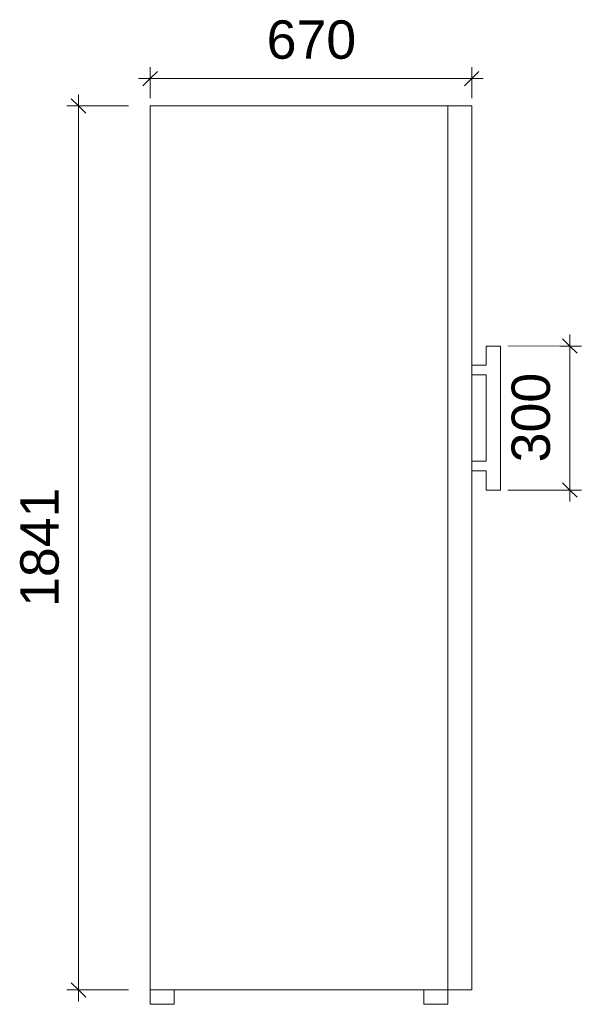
# Model space of a CAD drawing. Header units: millimetres. Extents: x 13583 to 39682, y -6726 to 1404.
# Tile 4 of 4: x 38512 to 39682, y -915 to 1135. Entities that reach past the tile are written whole.
import ezdxf

# ---------------------------------------------------------------- set-up
doc = ezdxf.new("R2010")
doc.units = ezdxf.units.MM
for name, color, linetype, lineweight in [('A-ANNO-DIMS', 211, 'Continuous', 9), ('A-ANNO-DIMS-10', 211, 'Continuous', 9), ('Q-SPCQ', 91, 'Continuous', 18)]:
    doc.layers.add(name, color=color, linetype=linetype, lineweight=lineweight)
doc.styles.add('Arial_1', font='arial.ttf', dxfattribs={"height": 80})
doc.dimstyles.new('Diagonal_-_8mm_Arial_1', dxfattribs={"dimscale": 304.8, "dimtxt": 81.620752, "dimasz": 0.098425, "dimexe": 0.07874, "dimexo": 0.049213, "dimgap": 0.057415, "dimtad": 1, "dimdec": 0, "dimzin": 0, "dimdsep": 46, "dimtxsty": 'Arial_1', "dimblk1": 'OBLIQUE', "dimblk2": 'OBLIQUE', "dimsah": 1, "dimcen": 0.09, "dimdle": 0.07874, "dimazin": 0, "dimtfac": 1, "dimtdec": 4, "dimtix": 1, "dimtmove": 0, "dimatfit": 3, "dimfxl": 1, "dimtvp": 1, "dimtfill": 1, "dimtolj": 1, "dimtzin": 0, "dimarcsym": 2})

# ---------------------------------------------------------------- blocks, each defined once
blk = doc.blocks.new('Wkb 4612_049 - WKb 4612-282437-ELEVATION LEFT WKb 4612')
at = {"layer": 'Q-SPCQ'}
for p, q in [((-634.7, -885.2), (-634.7, 955.8)), ((-634.7, 955.8), (-14.7, 955.8)), ((-14.7, -885.2), (-14.7, 955.8)), ((-14.7, 955.8), (35.3, 955.8)), ((-14.7, 955.8), (-14.7, -885.2)), ((35.3, 955.8), (35.3, -885.2)), ((95.3, 455.8), (65.3, 455.8)), ((65.3, 455.8), (65.3, 415.8)), ((95.3, 155.8), (95.3, 455.8)), ((65.3, 415.8), (35.3, 415.8)), ((35.3, 395.8), (65.3, 395.8)), ((65.3, 395.8), (65.3, 215.8)), ((65.3, 215.8), (35.3, 215.8)), ((35.3, 195.8), (65.3, 195.8)), ((65.3, 195.8), (65.3, 155.8)), ((65.3, 155.8), (95.3, 155.8)), ((-634.7, -885.2), (-14.7, -885.2)), ((-634.7, -885.2), (-584.7, -885.2)), ((-634.7, -915.2), (-634.7, -885.2)), ((-584.7, -915.2), (-584.7, -885.2)), ((-64.7, -885.2), (-14.7, -885.2)), ((-64.7, -915.2), (-64.7, -885.2)), ((-14.7, -885.2), (35.3, -885.2)), ((-14.7, -915.2), (-14.7, -885.2)), ((-584.7, -915.2), (-634.7, -915.2)), ((-14.7, -915.2), (-64.7, -915.2))]:
    blk.add_line(p, q, dxfattribs=at)
blk = doc.blocks.new('DIMBLOCK9-ELEVATION LEFT WKb 4612')
at = {"layer": 'A-ANNO-DIMS-10', "lineweight": 35}
for p, q in [((38634.2, 955.8), (38619.2, 970.8)), ((38634.2, 955.8), (38649.2, 940.8)), ((38634.2, -885.2), (38619.2, -870.2)), ((38634.2, -885.2), (38649.2, -900.2))]:
    blk.add_line(p, q, dxfattribs=at)
at = {"layer": 'A-ANNO-DIMS-10'}
for p, q in [((38634.2, -909.2), (38634.2, 979.8)), ((38738.7, 955.8), (38610.2, 955.8)), ((38634.2, 955.8), (38738.7, 955.8)), ((38738.7, -885.2), (38610.2, -885.2)), ((38634.2, -885.2), (38738.7, -885.2))]:
    blk.add_line(p, q, dxfattribs=at)
at = {"layer": 'A-ANNO-DIMS-10', "color": 0, "insert": (38512.9, -87.7), "char_height": 80, "width": 295.342, "attachment_point": 1, "rotation": 90, "line_spacing_factor": 0.941778, "style": 'Arial_1', "bg_fill": 3, "box_fill_scale": 1.25, "bg_fill_color": 256, "bg_fill_true_color": 13158600, "bg_fill_transparency": 0}
blk.add_mtext('1841', dxfattribs=at)
blk = doc.blocks.new('_Oblique')
at = {"color": 0, "linetype": 'ByBlock', "lineweight": -2}
blk.add_line((-0.5, -0.5), (0.5, 0.5), dxfattribs=at)
blk = doc.blocks.new('DIMBLOCK10-ELEVATION LEFT WKb 4612')
at = {"layer": 'A-ANNO-DIMS-10'}
for p, q in [((39657.8, 479.8), (39657.8, 131.8)), ((39528.5, 455.8), (39681.8, 455.8)), ((39657.8, 455.8), (39528.5, 455.8)), ((39528.5, 155.8), (39681.8, 155.8)), ((39657.8, 155.8), (39528.5, 155.8))]:
    blk.add_line(p, q, dxfattribs=at)
at = {"layer": 'A-ANNO-DIMS-10', "lineweight": 35}
for p, q in [((39657.8, 455.8), (39642.8, 470.8)), ((39657.8, 455.8), (39672.8, 440.8)), ((39657.8, 155.8), (39642.8, 170.8)), ((39657.8, 155.8), (39672.8, 140.8))]:
    blk.add_line(p, q, dxfattribs=at)
at = {"layer": 'A-ANNO-DIMS-10', "color": 0, "insert": (39536.4, 213.5), "char_height": 80, "width": 221.506, "attachment_point": 1, "rotation": 90, "line_spacing_factor": 0.941778, "style": 'Arial_1', "bg_fill": 3, "box_fill_scale": 1.25, "bg_fill_color": 256, "bg_fill_true_color": 13158600, "bg_fill_transparency": 0}
blk.add_mtext('300', dxfattribs=at)
blk = doc.blocks.new('DIMBLOCK11-ELEVATION LEFT WKb 4612')
at = {"layer": 'A-ANNO-DIMS-10'}
for p, q in [((38783.5, 971.8), (38783.5, 1036.6)), ((39453.5, 971.8), (39453.5, 1036.6)), ((38759.5, 1012.6), (39477.5, 1012.6)), ((38783.5, 1012.6), (38783.5, 971.8)), ((39453.5, 1012.6), (39453.5, 971.8))]:
    blk.add_line(p, q, dxfattribs=at)
at = {"layer": 'A-ANNO-DIMS-10', "lineweight": 35}
for p, q in [((38783.5, 1012.6), (38798.5, 1027.6)), ((39453.5, 1012.6), (39468.5, 1027.6)), ((38783.5, 1012.6), (38768.5, 997.6)), ((39453.5, 1012.6), (39438.5, 997.6))]:
    blk.add_line(p, q, dxfattribs=at)
at = {"layer": 'A-ANNO-DIMS-10', "color": 0, "insert": (39026.2, 1134), "char_height": 80, "width": 221.506, "attachment_point": 1, "line_spacing_factor": 0.941778, "style": 'Arial_1', "bg_fill": 3, "box_fill_scale": 1.25, "bg_fill_color": 256, "bg_fill_true_color": 13158600, "bg_fill_transparency": 0}
blk.add_mtext('670', dxfattribs=at)

msp = doc.modelspace()

# ---------------------------------------------------------------- block references
at = {"layer": 'Q-SPCQ'}
msp.add_blockref('Wkb 4612_049 - WKb 4612-282437-ELEVATION LEFT WKb 4612', (39418.2, 0), dxfattribs=at)

# ---------------------------------------------------------------- dimensions: what is measured, and where the dimension line sits
at = {"layer": 'A-ANNO-DIMS'}
dim = msp.add_linear_dim(base=(38634.2, 955.8), p1=(38753.7, -885.2), p2=(38753.7, 955.8), angle=90, dimstyle='Diagonal_-_8mm_Arial_1', override={"dimpost": '<>', "dimfxl": 1841}, dxfattribs=at)
dim.commit()
dim.dimension.update_dxf_attribs({"geometry": 'DIMBLOCK9-ELEVATION LEFT WKb 4612', "text_midpoint": (38575.9, 35.3)})

# ---------------------------------------------------------------- next in the draw order: dimensions: what is measured, and where the dimension line sits
dim = msp.add_linear_dim(base=(39453.5, 1012.6), p1=(38783.5, 956.8), p2=(39453.5, 956.8), dimstyle='Diagonal_-_8mm_Arial_1', override={"dimpost": '<>', "dimfxl": 670}, dxfattribs=at)
dim.commit()
dim.dimension.update_dxf_attribs({"geometry": 'DIMBLOCK11-ELEVATION LEFT WKb 4612', "text_midpoint": (39118.5, 1071)})
dim = msp.add_linear_dim(base=(39657.8, 155.8), p1=(39513.5, 455.8), p2=(39513.5, 155.8), angle=90, dimstyle='Diagonal_-_8mm_Arial_1', override={"dimpost": '<>', "dimfxl": 300}, dxfattribs=at)
dim.commit()
dim.dimension.update_dxf_attribs({"geometry": 'DIMBLOCK10-ELEVATION LEFT WKb 4612', "text_midpoint": (39599.4, 305.8)})

doc.saveas('drawing.dxf')
